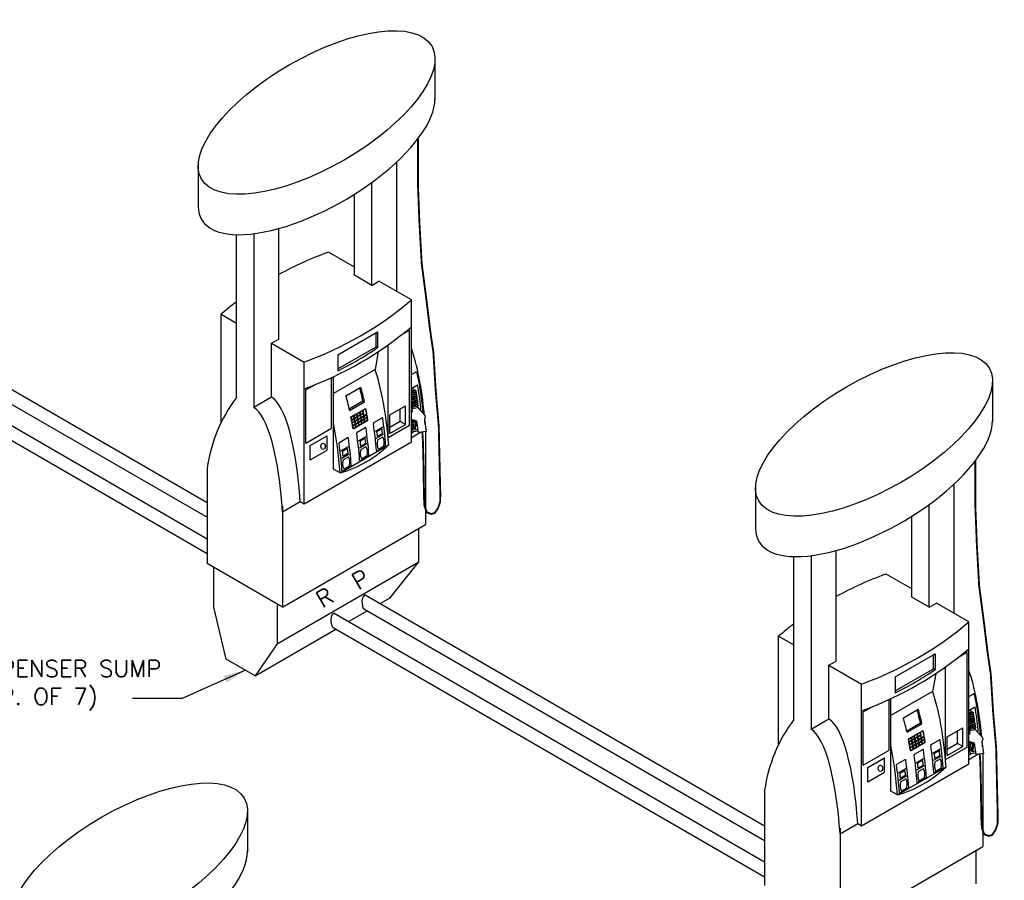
# Model space of a CAD drawing. Extents: x -15981 to -11679, y 2285 to 5601.
# Tile 103 of 103: x -12296 to -11766, y 3522 to 3985. Entities that reach past the tile are written whole.
import ezdxf

# ---------------------------------------------------------------- set-up
doc = ezdxf.new("R2010")
doc.units = 0
doc.header["$MEASUREMENT"] = 0
doc.header["$PDSIZE"] = 1
for name, color, linetype in [('DISPENSER', 3, 'CONTINUOUS'), ('PIPING-PRODUCT-PREMIUM', 5, 'CONTINUOUS'), ('PIPING-PRODUCT-REGULAR', 4, 'CONTINUOUS'), ('TEXT', 3, 'CONTINUOUS')]:
    doc.layers.add(name, color=color, linetype=linetype)
doc.styles.add('SIMPLEX', font='simplex')
doc.dimstyles.new('DIM96', dxfattribs={"dimscale": 96, "dimtxt": 0.125, "dimasz": 0.125, "dimexe": 0.0625, "dimexo": 0.0625, "dimgap": 0.0625, "dimtad": 1, "dimdec": 4, "dimzin": 3, "dimdsep": 46, "dimlunit": 4, "dimtxsty": 'SIMPLEX', "dimcen": 0, "dimdle": 0.0625, "dimclrd": 3, "dimclre": 3, "dimclrt": 3, "dimadec": 0, "dimazin": 0, "dimtfac": 1, "dimtdec": 4, "dimtmove": 2, "dimatfit": 3, "dimfxl": 1, "dimfrac": 2, "dimtolj": 1, "dimtzin": 0, "dimarcsym": 0})

msp = doc.modelspace()

# ---------------------------------------------------------------- linework, layer by layer
at = {"layer": 'DISPENSER'}
for p, q in [((-12072.91, 3964.06), (-12072.91, 3941.97)), ((-12200.34, 3906.33), (-12200.34, 3884.6)), ((-12093.51, 3838.77), (-12093.51, 3908.37)), ((-12106.92, 3842.04), (-12106.92, 3897.37)), ((-12116.26, 3847.43), (-12116.26, 3891.05)), ((-12179.74, 3781.73), (-12179.74, 3869.31)), ((-12170.4, 3869.83), (-12170.4, 3776.33)), ((-12157, 3813.12), (-12157, 3872.6)), ((-12116.26, 3851.9), (-12130.12, 3859.91)), ((-12106.92, 3842.04), (-12116.26, 3847.43)), ((-12106.92, 3842.04), (-12103.04, 3844.27)), ((-12085.55, 3834.18), (-12103.04, 3844.27)), ((-12085.55, 3757.91), (-12085.55, 3834.18)), ((-12187.95, 3826.52), (-12179.74, 3821.78)), ((-12187.95, 3768.31), (-12187.95, 3826.52)), ((-12160.87, 3810.89), (-12157, 3813.12)), ((-12160.87, 3781.84), (-12160.87, 3810.89)), ((-12160.87, 3810.89), (-12143.38, 3800.79)), ((-12103.43, 3806.34), (-12105.15, 3796.81)), ((-12098.11, 3760.19), (-12098.11, 3809.98)), ((-12143.38, 3724.52), (-12143.38, 3800.79)), ((-12105.15, 3796.81), (-12127.54, 3783.88)), ((-12127.54, 3743.2), (-12127.54, 3792.86)), ((-11772.91, 3790.86), (-11772.91, 3768.76)), ((-12160.87, 3781.84), (-12170.4, 3776.33)), ((-12104.98, 3763.61), (-12100.92, 3765.95)), ((-12078.02, 3763.4), (-12078.02, 3713.31)), ((-12143.38, 3724.52), (-12085.55, 3757.91)), ((-12113.98, 3758.41), (-12109.92, 3760.75)), ((-12104.55, 3759.83), (-12100.5, 3762.16)), ((-12123.98, 3741.14), (-12097.82, 3756.24)), ((-12123.48, 3752.93), (-12119.42, 3755.27)), ((-12113.55, 3754.63), (-12109.5, 3756.97)), ((-12123.05, 3749.14), (-12119, 3751.48)), ((-12195.48, 3743.6), (-12195.48, 3692.34)), ((-12123.98, 3741.14), (-12127.54, 3743.2)), ((-11900.34, 3733.13), (-11900.34, 3711.4)), ((-11793.51, 3665.57), (-11793.51, 3735.17)), ((-12154.91, 3720.18), (-12145.38, 3725.68)), ((-12145.38, 3725.68), (-12143.38, 3724.52)), ((-12154.91, 3723.24), (-12154.91, 3668.92)), ((-11806.92, 3668.83), (-11806.92, 3724.17)), ((-11816.26, 3674.22), (-11816.26, 3717.85)), ((-12154.91, 3668.92), (-12078.02, 3713.31)), ((-11857, 3639.92), (-11857, 3699.39)), ((-11879.74, 3608.52), (-11879.74, 3696.1)), ((-11870.4, 3696.62), (-11870.4, 3603.13)), ((-12154.91, 3668.92), (-12195.48, 3692.34)), ((-11816.26, 3678.7), (-11830.12, 3686.7)), ((-11806.92, 3668.83), (-11816.26, 3674.22)), ((-11806.92, 3668.83), (-11803.04, 3671.07)), ((-11785.55, 3660.97), (-11803.04, 3671.07)), ((-11785.55, 3584.71), (-11785.55, 3660.97)), ((-11887.95, 3653.32), (-11879.74, 3648.58)), ((-11887.95, 3595.1), (-11887.95, 3653.32)), ((-11860.87, 3637.68), (-11857, 3639.92)), ((-11860.87, 3608.63), (-11860.87, 3637.68)), ((-11860.87, 3637.68), (-11843.38, 3627.58)), ((-11798.11, 3586.99), (-11798.11, 3636.78)), ((-11803.43, 3633.13), (-11805.15, 3623.6)), ((-11843.38, 3551.32), (-11843.38, 3627.58)), ((-11805.15, 3623.6), (-11827.54, 3610.68)), ((-11827.54, 3569.99), (-11827.54, 3619.66)), ((-11860.87, 3608.63), (-11870.4, 3603.13)), ((-11813.98, 3585.21), (-11809.92, 3587.55)), ((-11804.98, 3590.4), (-11800.92, 3592.75)), ((-11804.55, 3586.62), (-11800.5, 3588.96)), ((-11778.02, 3590.2), (-11778.02, 3540.1)), ((-11843.38, 3551.32), (-11785.55, 3584.71)), ((-11823.98, 3567.94), (-11797.82, 3583.04)), ((-11813.55, 3581.42), (-11809.5, 3583.76)), ((-11823.48, 3579.72), (-11819.42, 3582.06)), ((-11823.05, 3575.94), (-11819, 3578.28)), ((-11895.48, 3570.4), (-11895.48, 3519.14)), ((-11823.98, 3567.94), (-11827.54, 3569.99)), ((-12173.83, 3559.39), (-12173.83, 3537.3)), ((-11854.91, 3546.97), (-11845.38, 3552.47)), ((-11845.38, 3552.47), (-11843.38, 3551.32)), ((-11854.91, 3550.04), (-11854.91, 3495.71)), ((-11854.91, 3495.71), (-11778.02, 3540.1))]:
    msp.add_line(p, q, dxfattribs=at)
at = {"layer": 'DISPENSER', "color": 2}
for p, q in [((-12125.19, 3804.62), (-12103.74, 3817)), ((-12103.74, 3817), (-12103.74, 3808.5)), ((-12090.31, 3815.84), (-12086.55, 3818.01)), ((-12086.55, 3766.87), (-12086.55, 3818.01)), ((-12125.19, 3804.62), (-12125.19, 3796.01)), ((-12085.55, 3794.03), (-12083.22, 3795.37)), ((-12128.54, 3765.2), (-12128.54, 3792.4)), ((-12142.38, 3785.78), (-12137.62, 3788.53)), ((-12142.38, 3757.21), (-12142.38, 3785.78)), ((-12120.82, 3782.58), (-12112.82, 3787.19)), ((-12085.55, 3786.54), (-12082.23, 3788.46)), ((-12118.85, 3774.8), (-12110.85, 3779.42)), ((-12097.16, 3772.45), (-12088.83, 3777.26)), ((-12088.83, 3767.14), (-12088.83, 3777.26)), ((-12117, 3764.93), (-12109, 3769.55)), ((-12105.78, 3768.26), (-12101.39, 3770.79)), ((-12097.16, 3762.33), (-12097.16, 3772.45)), ((-12142.38, 3757.21), (-12128.54, 3765.2)), ((-12114.78, 3763.06), (-12110.39, 3765.6)), ((-12098.11, 3760.19), (-12086.55, 3766.87)), ((-12097.16, 3762.33), (-12088.83, 3767.14)), ((-12085.55, 3762.53), (-12084.39, 3763.2)), ((-12085.55, 3760.22), (-12080.74, 3763)), ((-12140.02, 3755.81), (-12130.9, 3761.07)), ((-12130.9, 3753.36), (-12130.9, 3761.07)), ((-12140.02, 3748.1), (-12140.02, 3755.81)), ((-12140.02, 3748.1), (-12130.9, 3753.36)), ((-12104.08, 3752.92), (-12099.69, 3755.45)), ((-12113.08, 3747.72), (-12108.69, 3750.25)), ((-12122.58, 3742.24), (-12118.19, 3744.77)), ((-12081.59, 3693.24), (-12081.59, 3711.25)), ((-12157.84, 3649.22), (-12081.59, 3693.24)), ((-12097.08, 3674), (-12081.59, 3693.24)), ((-12102.48, 3670.88), (-12097.08, 3674)), ((-11825.19, 3631.41), (-11803.74, 3643.79)), ((-11803.74, 3643.79), (-11803.74, 3635.3)), ((-11790.31, 3642.64), (-11786.55, 3644.81)), ((-11786.55, 3593.66), (-11786.55, 3644.81)), ((-11825.19, 3631.41), (-11825.19, 3622.81)), ((-11785.55, 3620.82), (-11783.22, 3622.17)), ((-11842.38, 3612.58), (-11837.62, 3615.32)), ((-11828.54, 3592), (-11828.54, 3619.2)), ((-11820.82, 3609.37), (-11812.82, 3613.99)), ((-11785.55, 3613.34), (-11782.23, 3615.25)), ((-11842.38, 3584.01), (-11842.38, 3612.58)), ((-11818.85, 3601.6), (-11810.85, 3606.22)), ((-11797.16, 3599.24), (-11788.83, 3604.05)), ((-11788.83, 3593.94), (-11788.83, 3604.05)), ((-11797.16, 3589.12), (-11797.16, 3599.24)), ((-11817, 3591.72), (-11809, 3596.34)), ((-11805.78, 3595.05), (-11801.39, 3597.59)), ((-11798.11, 3586.99), (-11786.55, 3593.66)), ((-11797.16, 3589.12), (-11788.83, 3593.94)), ((-11842.38, 3584.01), (-11828.54, 3592)), ((-11840.02, 3582.6), (-11830.9, 3587.87)), ((-11830.9, 3580.16), (-11830.9, 3587.87)), ((-11814.78, 3589.86), (-11810.39, 3592.39)), ((-11785.55, 3589.33), (-11784.39, 3590)), ((-11785.55, 3587.02), (-11780.74, 3589.8)), ((-11840.02, 3574.89), (-11840.02, 3582.6)), ((-11804.08, 3579.71), (-11799.69, 3582.25)), ((-11840.02, 3574.89), (-11830.9, 3580.16)), ((-11813.08, 3574.52), (-11808.69, 3577.05)), ((-11822.58, 3569.03), (-11818.19, 3571.56)), ((-11781.59, 3520.04), (-11781.59, 3538.04))]:
    msp.add_line(p, q, dxfattribs=at)
at = {"layer": 'DISPENSER', "color": 7}
for p, q in [((-12104.54, 3808.96), (-12104.54, 3816.54)), ((-12125.19, 3797.04), (-12104.54, 3808.96)), ((-12103.74, 3808.5), (-12104.54, 3808.96)), ((-12083.03, 3785.36), (-12085.55, 3784.99)), ((-12083.51, 3784.65), (-12085.55, 3784.35)), ((-12082.86, 3784.24), (-12085.55, 3783.84)), ((-12119.03, 3775.62), (-12111.64, 3779.88)), ((-12110.85, 3779.42), (-12111.64, 3779.88)), ((-12083.34, 3783.53), (-12085.55, 3783.2)), ((-12082.7, 3783.12), (-12085.55, 3782.7)), ((-12083.18, 3782.41), (-12085.55, 3782.06)), ((-12082.54, 3782), (-12085.55, 3781.56)), ((-12083.02, 3781.29), (-12085.55, 3780.92)), ((-12082.37, 3780.89), (-12085.55, 3780.42)), ((-12082.21, 3779.77), (-12085.55, 3779.28)), ((-12082.04, 3778.65), (-12085.55, 3778.13)), ((-12082.85, 3780.17), (-12085.49, 3779.79)), ((-12082.69, 3779.06), (-12085.32, 3778.67)), ((-12114.77, 3773.01), (-12113.4, 3773.8)), ((-12113.17, 3773.93), (-12111.8, 3774.72)), ((-12112.92, 3772.62), (-12111.55, 3773.41)), ((-12112.87, 3772.36), (-12111.5, 3773.15)), ((-12111.57, 3774.86), (-12110.2, 3775.65)), ((-12091.61, 3768.75), (-12091.61, 3775.65)), ((-12081.88, 3777.53), (-12085.55, 3776.99)), ((-12082.52, 3777.94), (-12085.16, 3777.55)), ((-12117.97, 3771.16), (-12116.6, 3771.95)), ((-12117.72, 3769.85), (-12116.35, 3770.64)), ((-12117.67, 3769.59), (-12114.7, 3771.31)), ((-12117.44, 3768.28), (-12116.07, 3769.07)), ((-12117.39, 3768.02), (-12116.02, 3768.81)), ((-12116.37, 3772.09), (-12115, 3772.88)), ((-12116.12, 3770.78), (-12114.75, 3771.57)), ((-12115.84, 3769.2), (-12114.47, 3769.99)), ((-12115.79, 3768.94), (-12114.42, 3769.73)), ((-12115.57, 3767.63), (-12114.2, 3768.42)), ((-12115.52, 3767.37), (-12114.15, 3768.16)), ((-12114.52, 3771.7), (-12113.15, 3772.49)), ((-12114.47, 3771.44), (-12113.1, 3772.23)), ((-12114.24, 3770.13), (-12112.87, 3770.92)), ((-12114.19, 3769.86), (-12112.82, 3770.66)), ((-12113.97, 3768.55), (-12112.6, 3769.34)), ((-12113.92, 3768.29), (-12112.55, 3769.08)), ((-12113.71, 3766.98), (-12112.34, 3767.77)), ((-12112.64, 3771.05), (-12111.27, 3771.84)), ((-12112.59, 3770.79), (-12111.22, 3771.58)), ((-12112.37, 3769.48), (-12111, 3770.27)), ((-12112.32, 3769.21), (-12110.95, 3770)), ((-12112.11, 3767.9), (-12110.74, 3768.69)), ((-12111.04, 3771.97), (-12109.67, 3772.77)), ((-12110.99, 3771.71), (-12109.62, 3772.5)), ((-12110.77, 3770.4), (-12109.4, 3771.19)), ((-12110.72, 3770.14), (-12109.35, 3770.93)), ((-12110.51, 3768.82), (-12109.14, 3769.61)), ((-12091.61, 3768.75), (-12097.16, 3765.54)), ((-12088.83, 3767.14), (-12091.61, 3768.75)), ((-12117.17, 3766.7), (-12115.8, 3767.5)), ((-12117.12, 3766.44), (-12115.75, 3767.23)), ((-12116.91, 3765.13), (-12115.54, 3765.92)), ((-12115.31, 3766.05), (-12113.94, 3766.84)), ((-11804.54, 3635.76), (-11804.54, 3643.34)), ((-11825.19, 3623.83), (-11804.54, 3635.76)), ((-11803.74, 3635.3), (-11804.54, 3635.76)), ((-11783.03, 3612.15), (-11785.55, 3611.78)), ((-11783.51, 3611.44), (-11785.55, 3611.14)), ((-11782.86, 3611.03), (-11785.55, 3610.64)), ((-11783.34, 3610.32), (-11785.55, 3610)), ((-11782.7, 3609.92), (-11785.55, 3609.5)), ((-11783.18, 3609.2), (-11785.55, 3608.86)), ((-11782.54, 3608.8), (-11785.55, 3608.35)), ((-11819.03, 3602.41), (-11811.64, 3606.68)), ((-11810.85, 3606.22), (-11811.64, 3606.68)), ((-11783.02, 3608.09), (-11785.55, 3607.71)), ((-11782.37, 3607.68), (-11785.55, 3607.21)), ((-11782.21, 3606.56), (-11785.55, 3606.07)), ((-11782.04, 3605.44), (-11785.55, 3604.93)), ((-11781.88, 3604.33), (-11785.55, 3603.79)), ((-11782.85, 3606.97), (-11785.49, 3606.58)), ((-11782.69, 3605.85), (-11785.32, 3605.46)), ((-11782.52, 3604.73), (-11785.16, 3604.35)), ((-11817.97, 3597.96), (-11816.6, 3598.75)), ((-11817.67, 3596.39), (-11814.7, 3598.1)), ((-11816.37, 3598.88), (-11815, 3599.67)), ((-11816.12, 3597.57), (-11814.75, 3598.36)), ((-11814.77, 3599.8), (-11813.4, 3600.6)), ((-11814.52, 3598.49), (-11813.15, 3599.29)), ((-11814.47, 3598.23), (-11813.1, 3599.02)), ((-11813.17, 3600.73), (-11811.8, 3601.52)), ((-11812.92, 3599.42), (-11811.55, 3600.21)), ((-11812.87, 3599.16), (-11811.5, 3599.95)), ((-11812.64, 3597.85), (-11811.27, 3598.64)), ((-11812.59, 3597.58), (-11811.22, 3598.37)), ((-11811.57, 3601.65), (-11810.2, 3602.44)), ((-11811.04, 3598.77), (-11809.67, 3599.56)), ((-11810.99, 3598.51), (-11809.62, 3599.3)), ((-11791.61, 3595.54), (-11791.61, 3602.45)), ((-11817.72, 3596.65), (-11816.35, 3597.44)), ((-11817.44, 3595.07), (-11816.07, 3595.87)), ((-11817.39, 3594.81), (-11816.02, 3595.6)), ((-11817.17, 3593.5), (-11815.8, 3594.29)), ((-11817.12, 3593.24), (-11815.75, 3594.03)), ((-11815.84, 3596), (-11814.47, 3596.79)), ((-11815.79, 3595.74), (-11814.42, 3596.53)), ((-11815.57, 3594.42), (-11814.2, 3595.21)), ((-11815.52, 3594.16), (-11814.15, 3594.95)), ((-11815.31, 3592.85), (-11813.94, 3593.64)), ((-11814.24, 3596.92), (-11812.87, 3597.71)), ((-11814.19, 3596.66), (-11812.82, 3597.45)), ((-11813.97, 3595.35), (-11812.6, 3596.14)), ((-11813.92, 3595.08), (-11812.55, 3595.87)), ((-11813.71, 3593.77), (-11812.34, 3594.56)), ((-11812.37, 3596.27), (-11811, 3597.06)), ((-11812.32, 3596.01), (-11810.95, 3596.8)), ((-11812.11, 3594.69), (-11810.74, 3595.48)), ((-11810.77, 3597.19), (-11809.4, 3597.99)), ((-11810.72, 3596.93), (-11809.35, 3597.72)), ((-11810.51, 3595.62), (-11809.14, 3596.41)), ((-11791.61, 3595.54), (-11797.16, 3592.34)), ((-11788.83, 3593.94), (-11791.61, 3595.54)), ((-11816.91, 3591.92), (-11815.54, 3592.71))]:
    msp.add_line(p, q, dxfattribs=at)
at = {"layer": 'DISPENSER', "color": 1}
for p, q in [((-12083.67, 3785.76), (-12085.55, 3785.49)), ((-12083.67, 3785.76), (-12085.55, 3785.49)), ((-12084.75, 3787.01), (-12084.55, 3785.63)), ((-12083.67, 3785.76), (-12083.03, 3785.36)), ((-12083.03, 3785.36), (-12083.51, 3784.65)), ((-12083.51, 3784.65), (-12082.86, 3784.24)), ((-12082.86, 3784.24), (-12083.34, 3783.53)), ((-12085.55, 3779.84), (-12085.49, 3779.79)), ((-12085.49, 3779.79), (-12085.55, 3779.71)), ((-12085.55, 3778.86), (-12085.32, 3778.67)), ((-12085.32, 3778.67), (-12085.55, 3778.41)), ((-12083.34, 3783.53), (-12082.7, 3783.12)), ((-12082.7, 3783.12), (-12083.18, 3782.41)), ((-12083.18, 3782.41), (-12082.54, 3782)), ((-12082.54, 3782), (-12083.02, 3781.29)), ((-12083.02, 3781.29), (-12082.37, 3780.89)), ((-12082.37, 3780.89), (-12082.85, 3780.17)), ((-12082.85, 3780.17), (-12082.21, 3779.77)), ((-12082.21, 3779.77), (-12082.69, 3779.06)), ((-12082.69, 3779.06), (-12082.04, 3778.65)), ((-12082.04, 3778.65), (-12082.52, 3777.94)), ((-12085.55, 3777.87), (-12085.16, 3777.55)), ((-12085.16, 3777.55), (-12085.55, 3777.1)), ((-12085.55, 3776.89), (-12084.99, 3776.43)), ((-12082.36, 3776.82), (-12084.99, 3776.43)), ((-12084.99, 3776.43), (-12084.91, 3775.87)), ((-12082.52, 3777.94), (-12081.88, 3777.53)), ((-12081.88, 3777.53), (-12082.36, 3776.82)), ((-12082.36, 3776.82), (-12082.28, 3776.26)), ((-11783.67, 3612.56), (-11785.55, 3612.28)), ((-11783.67, 3612.56), (-11785.55, 3612.28)), ((-11784.75, 3613.8), (-11784.55, 3612.43)), ((-11783.67, 3612.56), (-11783.03, 3612.15)), ((-11783.03, 3612.15), (-11783.51, 3611.44)), ((-11783.51, 3611.44), (-11782.86, 3611.03)), ((-11782.86, 3611.03), (-11783.34, 3610.32)), ((-11783.34, 3610.32), (-11782.7, 3609.92)), ((-11782.7, 3609.92), (-11783.18, 3609.2)), ((-11783.18, 3609.2), (-11782.54, 3608.8)), ((-11782.54, 3608.8), (-11783.02, 3608.09)), ((-11785.55, 3606.63), (-11785.49, 3606.58)), ((-11785.49, 3606.58), (-11785.55, 3606.51)), ((-11785.55, 3605.65), (-11785.32, 3605.46)), ((-11785.32, 3605.46), (-11785.55, 3605.2)), ((-11785.55, 3604.67), (-11785.16, 3604.35)), ((-11785.16, 3604.35), (-11785.55, 3603.9)), ((-11785.55, 3603.68), (-11784.99, 3603.23)), ((-11782.36, 3603.62), (-11784.99, 3603.23)), ((-11783.02, 3608.09), (-11782.37, 3607.68)), ((-11782.37, 3607.68), (-11782.85, 3606.97)), ((-11782.85, 3606.97), (-11782.21, 3606.56)), ((-11782.21, 3606.56), (-11782.69, 3605.85)), ((-11782.69, 3605.85), (-11782.04, 3605.44)), ((-11782.04, 3605.44), (-11782.52, 3604.73)), ((-11782.52, 3604.73), (-11781.88, 3604.33)), ((-11781.88, 3604.33), (-11782.36, 3603.62)), ((-11782.36, 3603.62), (-11782.28, 3603.06)), ((-11784.99, 3603.23), (-11784.91, 3602.67))]:
    msp.add_line(p, q, dxfattribs=at)
at = {"layer": 'DISPENSER', "const_width": 1}
for points in [[(-12082.04, 3920.89), (-12082.04, 3895.79), (-12081.29, 3876.21), (-12080.04, 3853.7), (-12077.53, 3834.54), (-12075.45, 3817.45), (-12073.78, 3806.2), (-12072.53, 3785.78), (-12070.86, 3766.2), (-12070.44, 3747.45), (-12070.03, 3729.95), (-12070.12, 3725.51), (-12071.2, 3722.26), (-12073.12, 3719.5), (-12074.85, 3719.05), (-12077.24, 3719.89), (-12078.55, 3723.32), (-12078.82, 3728.03), (-12078.86, 3733.75), (-12079.02, 3738.72), (-12079.02, 3744.73), (-12079.14, 3748.81), (-12079.26, 3753.02), (-12079.38, 3758.06), (-12079.69, 3763.15)], [(-11782.04, 3747.69), (-11782.04, 3722.59), (-11781.29, 3703), (-11780.04, 3680.5), (-11777.54, 3661.33), (-11775.45, 3644.25), (-11773.78, 3633), (-11772.53, 3612.58), (-11770.86, 3592.99), (-11770.44, 3574.24), (-11770.03, 3556.74), (-11770.12, 3552.3), (-11771.2, 3549.06), (-11773.12, 3546.29), (-11774.85, 3545.84), (-11777.24, 3546.68), (-11778.55, 3550.11), (-11778.82, 3554.82), (-11778.86, 3560.54), (-11779.02, 3565.52), (-11779.02, 3571.52), (-11779.14, 3575.61), (-11779.26, 3579.81), (-11779.38, 3584.86), (-11779.69, 3589.95)]]:
    msp.add_lwpolyline(points, dxfattribs=at)
at = {"layer": 'DISPENSER', "color": 2}
for points in [[(-12118.11, 3771.23), (-12110.11, 3775.84)], [(-12157.84, 3670.61), (-12157.84, 3649.22), (-12169.75, 3632.04), (-12185.23, 3640.98), (-12191.91, 3668.89), (-12191.91, 3690.28)], [(-12119.36, 3661.13), (-12109.36, 3666.91)], [(-12169.75, 3632.04), (-12126.24, 3657.16)], [(-11818.11, 3598.02), (-11810.11, 3602.64)]]:
    msp.add_lwpolyline(points, dxfattribs=at)
at = {"layer": 'DISPENSER', "color": 7}
for points in [[(-12114.52, 3771.7, 0.001852), (-12114.77, 3773.01)], [(-12113.15, 3772.49, 0.001855), (-12113.4, 3773.8)], [(-12112.92, 3772.62, 0.001852), (-12113.17, 3773.93)], [(-12111.55, 3773.41, 0.001855), (-12111.8, 3774.72)], [(-12111.04, 3771.97, 0.004071), (-12111.57, 3774.86, 0.004071)], [(-12111.27, 3771.84, 0.001853), (-12111.5, 3773.15)], [(-12109.67, 3772.77), (-12109.67, 3772.77, 0.004293), (-12110.2, 3775.65)], [(-12117.72, 3769.85, 0.001852), (-12117.97, 3771.16)], [(-12117.44, 3768.28, 0.00185), (-12117.67, 3769.59, 0.00185)], [(-12117.17, 3766.7, 0.001849), (-12117.39, 3768.02, 0.001849)], [(-12116.35, 3770.64, 0.001855), (-12116.6, 3771.95)], [(-12116.12, 3770.78, 0.001852), (-12116.37, 3772.09)], [(-12116.07, 3769.07, 0.001853), (-12116.3, 3770.38)], [(-12115.84, 3769.2, 0.00185), (-12116.07, 3770.51)], [(-12115.8, 3767.5, 0.001852), (-12116.02, 3768.81, 0.001852)], [(-12115.57, 3767.63, 0.001849), (-12115.79, 3768.94)], [(-12114.75, 3771.57, 0.001855), (-12115, 3772.88)], [(-12114.47, 3769.99, 0.001853), (-12114.7, 3771.31)], [(-12114.24, 3770.13, 0.00185), (-12114.47, 3771.44)], [(-12114.2, 3768.42, 0.001852), (-12114.42, 3769.73)], [(-12113.97, 3768.55, 0.001849), (-12114.19, 3769.86)], [(-12113.94, 3766.84, 0.001851), (-12114.15, 3768.16)], [(-12113.71, 3766.98, 0.001848), (-12113.92, 3768.29)], [(-12112.87, 3770.92, 0.001853), (-12113.1, 3772.23)], [(-12112.64, 3771.05, 0.00185), (-12112.87, 3772.36)], [(-12112.6, 3769.34, 0.001852), (-12112.82, 3770.66, 0.001852)], [(-12112.37, 3769.48, 0.001849), (-12112.59, 3770.79, 0.001849)], [(-12112.34, 3767.77, 0.001851), (-12112.55, 3769.08)], [(-12112.11, 3767.9, 0.001848), (-12112.32, 3769.21)], [(-12111, 3770.27, 0.001852), (-12111.22, 3771.58, 0.001852)], [(-12110.77, 3770.4, 0.001849), (-12110.99, 3771.71, 0.001849)], [(-12110.74, 3768.69, 0.001851), (-12110.95, 3770, 0.001851)], [(-12110.51, 3768.82, 0.001848), (-12110.72, 3770.14, 0.001848)], [(-12109.4, 3771.19), (-12109.4, 3771.19, 0.001822), (-12109.62, 3772.5)], [(-12109.14, 3769.61), (-12109.14, 3769.61, 0.001749), (-12109.35, 3770.93)], [(-12116.91, 3765.13, 0.001848), (-12117.12, 3766.44)], [(-12115.54, 3765.92, 0.001851), (-12115.75, 3767.23)], [(-12115.31, 3766.05, 0.001848), (-12115.52, 3767.37)], [(-11816.35, 3597.44, 0.001855), (-11816.6, 3598.75)], [(-11816.12, 3597.57, 0.001852), (-11816.37, 3598.88)], [(-11814.75, 3598.36, 0.001855), (-11815, 3599.67)], [(-11814.52, 3598.49, 0.001852), (-11814.77, 3599.8)], [(-11814.47, 3596.79, 0.001853), (-11814.7, 3598.1)], [(-11814.24, 3596.92, 0.00185), (-11814.47, 3598.23)], [(-11813.15, 3599.29, 0.001855), (-11813.4, 3600.6)], [(-11812.92, 3599.42, 0.001852), (-11813.17, 3600.73)], [(-11812.87, 3597.71, 0.001853), (-11813.1, 3599.02)], [(-11812.64, 3597.85, 0.00185), (-11812.87, 3599.16)], [(-11811.55, 3600.21, 0.001855), (-11811.8, 3601.52)], [(-11811.04, 3598.77, 0.004071), (-11811.57, 3601.65, 0.004071)], [(-11811.27, 3598.64, 0.001853), (-11811.5, 3599.95)], [(-11811, 3597.06, 0.001852), (-11811.22, 3598.37, 0.001852)], [(-11810.77, 3597.19, 0.001849), (-11810.99, 3598.51, 0.001849)], [(-11809.67, 3599.56), (-11809.67, 3599.56, 0.004293), (-11810.2, 3602.44)], [(-11809.4, 3597.99), (-11809.4, 3597.99, 0.001822), (-11809.62, 3599.3)], [(-11817.72, 3596.65, 0.001852), (-11817.97, 3597.96)], [(-11817.44, 3595.07, 0.00185), (-11817.67, 3596.39, 0.00185)], [(-11817.17, 3593.5, 0.001849), (-11817.39, 3594.81, 0.001849)], [(-11816.91, 3591.92, 0.001848), (-11817.12, 3593.24)], [(-11816.07, 3595.87, 0.001853), (-11816.3, 3597.18)], [(-11815.84, 3596, 0.00185), (-11816.07, 3597.31)], [(-11815.8, 3594.29, 0.001852), (-11816.02, 3595.6, 0.001852)], [(-11815.57, 3594.42, 0.001849), (-11815.79, 3595.74)], [(-11815.54, 3592.71, 0.001851), (-11815.75, 3594.03)], [(-11815.31, 3592.85, 0.001848), (-11815.52, 3594.16)], [(-11814.2, 3595.21, 0.001852), (-11814.42, 3596.53)], [(-11813.97, 3595.35, 0.001849), (-11814.19, 3596.66)], [(-11813.94, 3593.64, 0.001851), (-11814.15, 3594.95)], [(-11813.71, 3593.77, 0.001848), (-11813.92, 3595.08)], [(-11812.6, 3596.14, 0.001852), (-11812.82, 3597.45, 0.001852)], [(-11812.37, 3596.27, 0.001849), (-11812.59, 3597.58, 0.001849)], [(-11812.34, 3594.56, 0.001851), (-11812.55, 3595.87)], [(-11812.11, 3594.69, 0.001848), (-11812.32, 3596.01)], [(-11810.74, 3595.48, 0.001851), (-11810.95, 3596.8, 0.001851)], [(-11810.51, 3595.62, 0.001848), (-11810.72, 3596.93, 0.001848)], [(-11809.14, 3596.41), (-11809.14, 3596.41, 0.001749), (-11809.35, 3597.72)]]:
    msp.add_lwpolyline(points, format="xyb", dxfattribs=at)
at = {"layer": 'DISPENSER'}
for points in [[(-12085.55, 3773.48), (-12084.92, 3774.27), (-12085.15, 3775.84), (-12082.15, 3776.28), (-12078.3, 3772.05), (-12078.13, 3770.87), (-12078.6, 3769.86), (-12077.66, 3763.45), (-12081.72, 3762.86), (-12082.62, 3768.98), (-12085.55, 3769.79)], [(-12081.83, 3763.58), (-12084.65, 3763.16), (-12085.55, 3769.31)], [(-11785.55, 3600.27), (-11784.92, 3601.06), (-11785.15, 3602.63), (-11782.15, 3603.08), (-11778.3, 3598.85), (-11778.13, 3597.67), (-11778.6, 3596.65), (-11777.66, 3590.25), (-11781.72, 3589.65), (-11782.62, 3595.77), (-11785.55, 3596.58)], [(-11781.83, 3590.37), (-11784.65, 3589.96), (-11785.55, 3596.1)]]:
    msp.add_lwpolyline(points, dxfattribs=at)
for points in [[(-12081.99, 3764.66), (-12083.17, 3764.28, -0.46232), (-12084.14, 3764.89), (-12084.83, 3769.59)], [(-12084.75, 3769.07), (-12083.72, 3768.42, -0.226401), (-12083.57, 3767.79), (-12084.1, 3764.74)], [(-12084.48, 3769.49), (-12083.39, 3768.8, -0.243692), (-12083.08, 3767.7), (-12083.67, 3764.3)], [(-11781.99, 3591.45), (-11783.17, 3591.08, -0.46232), (-11784.14, 3591.68), (-11784.83, 3596.39)], [(-11784.75, 3595.87), (-11783.72, 3595.21, -0.226401), (-11783.57, 3594.59), (-11784.1, 3591.53)], [(-11784.48, 3596.29), (-11783.39, 3595.6, -0.243692), (-11783.08, 3594.49), (-11783.67, 3591.09)]]:
    msp.add_lwpolyline(points, format="xyb", dxfattribs=at)
at = {"layer": 'DISPENSER', "color": 1}
for points in [[(-12104.24, 3762.98, -0.001985), (-12104.04, 3761.13), (-12104.04, 3761.13, 0.543613), (-12103.67, 3760.94), (-12101.44, 3762.23, 0.297132), (-12101.19, 3762.72), (-12101.19, 3762.72, 0.002001), (-12101.4, 3764.56, 0.539267), (-12101.77, 3764.75), (-12103.99, 3763.47, 0.297833)], [(-12113.24, 3757.79, -0.001985), (-12113.04, 3755.94), (-12113.04, 3755.94, 0.543613), (-12112.67, 3755.75), (-12110.44, 3757.03, 0.297132), (-12110.19, 3757.52), (-12110.19, 3757.52, 0.002001), (-12110.4, 3759.37, 0.539267), (-12110.77, 3759.56), (-12112.99, 3758.28, 0.297833)], [(-12122.74, 3752.3, -0.001985), (-12122.54, 3750.45), (-12122.54, 3750.45, 0.543613), (-12122.17, 3750.26), (-12119.94, 3751.55, 0.297132), (-12119.69, 3752.03), (-12119.69, 3752.03, 0.002001), (-12119.9, 3753.88, 0.539267), (-12120.27, 3754.07), (-12122.49, 3752.79, 0.297833)], [(-11804.24, 3589.78, -0.001985), (-11804.04, 3587.93), (-11804.04, 3587.93, 0.543613), (-11803.67, 3587.74), (-11801.44, 3589.02, 0.297132), (-11801.19, 3589.51), (-11801.19, 3589.51, 0.002001), (-11801.4, 3591.36, 0.539267), (-11801.77, 3591.55), (-11803.99, 3590.27, 0.297833)], [(-11813.24, 3584.58, -0.001985), (-11813.04, 3582.73), (-11813.04, 3582.73, 0.543613), (-11812.67, 3582.54), (-11810.44, 3583.83, 0.297132), (-11810.19, 3584.31), (-11810.19, 3584.31, 0.002001), (-11810.4, 3586.16, 0.539267), (-11810.77, 3586.35), (-11812.99, 3585.07, 0.297833)], [(-11822.74, 3579.1, -0.001985), (-11822.54, 3577.25), (-11822.54, 3577.25, 0.543613), (-11822.17, 3577.06), (-11819.94, 3578.34, 0.297132), (-11819.69, 3578.83), (-11819.69, 3578.83, 0.002001), (-11819.9, 3580.68, 0.539267), (-11820.27, 3580.87), (-11822.49, 3579.59, 0.297833)]]:
    msp.add_lwpolyline(points, format="xyb", close=True, dxfattribs=at)
at = {"layer": 'DISPENSER', "color": 2}
for points in [[(-12124.52, 3757.08, -0.305739), (-12124.28, 3757.58), (-12119.89, 3760.11, -0.531751), (-12119.52, 3759.93)], [(-12103.52, 3754.11, 0.441442), (-12103.17, 3754), (-12100.69, 3755.44, 0.191447), (-12100.46, 3755.73, 0.189181), (-12100.84, 3760.23, 0.433762), (-12101.19, 3760.34), (-12103.64, 3758.92, 0.195171), (-12103.87, 3758.62, 0.178806), (-12103.52, 3754.11)], [(-12112.52, 3748.92, 0.441442), (-12112.17, 3748.81), (-12109.69, 3750.24, 0.191447), (-12109.46, 3750.53, 0.189181), (-12109.84, 3755.03, 0.433762), (-12110.19, 3755.14), (-12112.64, 3753.72, 0.195171), (-12112.87, 3753.42, 0.178806), (-12112.52, 3748.92)], [(-12122.02, 3743.43, 0.441442), (-12121.67, 3743.32), (-12119.19, 3744.75, 0.191447), (-12118.96, 3745.04, 0.189181), (-12119.34, 3749.55, 0.433762), (-12119.69, 3749.65), (-12122.14, 3748.24, 0.195171), (-12122.37, 3747.94, 0.178806), (-12122.02, 3743.43)], [(-11824.52, 3583.87, -0.305739), (-11824.28, 3584.37), (-11819.89, 3586.91, -0.531751), (-11819.52, 3586.72)], [(-11803.52, 3580.91, 0.441442), (-11803.17, 3580.8), (-11800.69, 3582.23, 0.191447), (-11800.46, 3582.52, 0.189181), (-11800.84, 3587.02, 0.433762), (-11801.19, 3587.13), (-11803.64, 3585.71, 0.195171), (-11803.87, 3585.42, 0.178806), (-11803.52, 3580.91)], [(-11812.52, 3575.71, 0.441442), (-11812.17, 3575.6), (-11809.69, 3577.03, 0.191447), (-11809.46, 3577.32, 0.189181), (-11809.84, 3581.83, 0.433762), (-11810.19, 3581.93), (-11812.64, 3580.52, 0.195171), (-11812.87, 3580.22, 0.178806), (-11812.52, 3575.71)], [(-11822.02, 3570.23, 0.441442), (-11821.67, 3570.12), (-11819.19, 3571.55, 0.191447), (-11818.96, 3571.84, 0.189181), (-11819.34, 3576.34, 0.433762), (-11819.69, 3576.45), (-11822.14, 3575.03, 0.195171), (-11822.37, 3574.73, 0.178806), (-11822.02, 3570.23)]]:
    msp.add_lwpolyline(points, format="xyb", dxfattribs=at)
at = {"layer": 'DISPENSER'}
for centre, radius, start, end in [((-12067.14, 3684.05), 186.8, 109.7038, 118.7516), ((-12067.14, 3684.05), 186.8, 127.0696, 130.2962), ((-12206.36, 3976.65), 186.8, 289.7038, 310.2962), ((-12206.36, 3962.22), 186.8, 289.7038, 310.2962), ((-12113.98, 3732.26), 82.29, 143.0509, 172.0774), ((-12140.74, 3800.37), 61.55, 285.799, 314.201), ((-11767.14, 3510.84), 186.8, 109.7038, 118.7516), ((-11767.14, 3510.84), 186.8, 127.0696, 130.2962), ((-11906.36, 3803.44), 186.8, 289.7038, 310.2962), ((-11906.36, 3789.01), 186.8, 289.7038, 310.2962), ((-11813.98, 3559.05), 82.29, 143.0509, 172.0774), ((-11840.74, 3627.16), 61.55, 285.799, 314.201)]:
    msp.add_arc(centre, radius, start, end, dxfattribs=at)
at = {"layer": 'DISPENSER', "color": 2}
for centre, radius, start, end in [((-12208.27, 3963.32), 186.8, 296.4081, 304.0252), ((-12082.97, 3794.94), 0.5, 12.0587, 120), ((-12082.52, 3776.08), 2, 324.0662, 6.3253), ((-12105.53, 3767.83), 0.5, 120, 188.0017), ((-12101.27, 3770.57), 0.25, 7.9925, 120), ((-12114.53, 3762.63), 0.5, 120, 188.0017), ((-12110.27, 3765.38), 0.25, 7.9925, 120), ((-12104.2, 3753.14), 0.25, 184.3797, 300), ((-12099.94, 3755.88), 0.5, 300, 4.3611), ((-12113.2, 3747.94), 0.25, 184.3797, 300), ((-12108.94, 3750.69), 0.5, 300, 4.3611), ((-12122.7, 3742.46), 0.25, 184.3797, 300), ((-12118.44, 3745.2), 0.5, 300, 4.3611), ((-11908.27, 3790.12), 186.8, 296.4081, 304.0252), ((-11782.97, 3621.74), 0.5, 12.0587, 120), ((-11782.52, 3602.88), 2, 324.0662, 6.3253), ((-11805.53, 3594.62), 0.5, 120, 188.0017), ((-11801.27, 3597.37), 0.25, 7.9925, 120), ((-11814.53, 3589.42), 0.5, 120, 188.0017), ((-11810.27, 3592.17), 0.25, 7.9925, 120), ((-11799.94, 3582.68), 0.5, 300, 4.3611), ((-11808.94, 3577.48), 0.5, 300, 4.3611), ((-11804.2, 3579.93), 0.25, 184.3797, 300), ((-11818.44, 3572), 0.5, 300, 4.3611), ((-11813.2, 3574.73), 0.25, 184.3797, 300), ((-11822.7, 3569.25), 0.25, 184.3797, 300)]:
    msp.add_arc(centre, radius, start, end, dxfattribs=at)
at = {"layer": 'DISPENSER'}
for centre in [(-12136.63, 3935.02), (-11836.63, 3761.81), (-12237.54, 3530.35)]:
    msp.add_ellipse(centre, major_axis=(-61.98, -35.78), ratio=0.413103, dxfattribs=at)
for centre, major_axis, ratio, start_param, end_param in [((-12136.63, 3913.29), (-61.98, -35.78), 0.413103, 6.043584, 9.196117), ((-12093.56, 3756.18), (-2.11, 65.07), 0.244624, 4.956517, 5.628974), ((-12113.16, 3744.86), (-2.11, 65.07), 0.244624, 4.880239, 5.628974), ((-12160.92, 3717.29), (-2.11, 65.07), 0.244624, 4.833761, 6.148341), ((-12170.45, 3711.79), (-2.11, 65.07), 0.244624, 4.833761, 6.148341), ((-12139.32, 3729.76), (-2.11, 65.07), 0.244624, 4.880239, 5.328056), ((-12093.56, 3756.18), (-2.11, 65.07), 0.244624, 4.871248, 4.921949), ((-12093.56, 3756.18), (-2.11, 65.07), 0.244624, 4.871248, 4.921949), ((-11836.63, 3740.08), (-61.98, -35.78), 0.413103, 6.043584, 9.196117), ((-11793.56, 3582.97), (-2.11, 65.07), 0.244624, 4.956517, 5.628974), ((-11813.16, 3571.66), (-2.11, 65.07), 0.244624, 4.880239, 5.628974), ((-11860.92, 3544.08), (-2.11, 65.07), 0.244624, 4.833761, 6.148341), ((-11870.45, 3538.58), (-2.11, 65.07), 0.244624, 4.833761, 6.148341), ((-11839.32, 3556.56), (-2.11, 65.07), 0.244624, 4.880239, 5.328056), ((-11793.56, 3582.97), (-2.11, 65.07), 0.244624, 4.871248, 4.921949), ((-11793.56, 3582.97), (-2.11, 65.07), 0.244624, 4.871248, 4.921949), ((-12237.54, 3508.61), (-61.98, -35.78), 0.413103, 6.043584, 9.196117)]:
    msp.add_ellipse(centre, major_axis=major_axis, ratio=ratio, start_param=start_param, end_param=end_param, dxfattribs=at)
at = {"layer": 'DISPENSER', "color": 7}
for centre in [(-12123.04, 3740.08), (-11823.04, 3566.88)]:
    msp.add_ellipse(centre, major_axis=(-2.11, 65.07), ratio=0.244624, start_param=5.362633, end_param=5.506849, dxfattribs=at)
at = {"layer": 'DISPENSER', "color": 2}
for centre, start_param, end_param in [((-12122.24, 3739.62), 5.362633, 5.524395), ((-12130.24, 3735), 5.362633, 5.524395), ((-12122.24, 3739.62), 5.182346, 5.294844), ((-12130.24, 3735), 5.182346, 5.294844), ((-12119.74, 3741.07), 4.890753, 5.127124), ((-12114.74, 3743.95), 4.889465, 5.126567), ((-12128.74, 3735.87), 4.890753, 5.127124), ((-12123.74, 3738.76), 4.889465, 5.126567), ((-12138.24, 3730.38), 4.890753, 5.127124), ((-12133.24, 3733.27), 4.889465, 5.126567), ((-11822.24, 3566.42), 5.362633, 5.524395), ((-11830.24, 3561.8), 5.362633, 5.524395), ((-11822.24, 3566.42), 5.182346, 5.294844), ((-11830.24, 3561.8), 5.182346, 5.294844), ((-11819.74, 3567.86), 4.890753, 5.127124), ((-11814.74, 3570.75), 4.889465, 5.126567), ((-11828.74, 3562.66), 4.890753, 5.127124), ((-11823.74, 3565.55), 4.889465, 5.126567), ((-11838.24, 3557.18), 4.890753, 5.127124), ((-11833.24, 3560.07), 4.889465, 5.126567)]:
    msp.add_ellipse(centre, major_axis=(-2.11, 65.07), ratio=0.244624, start_param=start_param, end_param=end_param, dxfattribs=at)
at = {"layer": 'DISPENSER', "color": 1}
for centre in [(-12133.14, 3755.47), (-11833.14, 3582.27)]:
    msp.add_ellipse(centre, major_axis=(0, 1.67), ratio=0.698745, dxfattribs=at)
at = {"layer": 'DISPENSER', "color": 2}
for points in [[(-12079.19, 3773.02), (-12079.2, 3773.14), (-12079.21, 3773.25), (-12079.79, 3779.15), (-12080.54, 3784.72), (-12081.78, 3791.64), (-12082.12, 3793.37), (-12082.48, 3795.05)], [(-11779.19, 3599.82), (-11779.2, 3599.93), (-11779.21, 3600.05), (-11779.79, 3605.95), (-11780.54, 3611.52), (-11781.78, 3618.43), (-11782.12, 3620.17), (-11782.48, 3621.84)]]:
    msp.add_open_spline(points, degree=3, knots=[4.9670864, 4.9670864, 4.9670864, 4.9670864, 4.9724958, 4.9724958, 5.2499643, 5.2499643, 5.346627, 5.346627, 5.346627, 5.346627], dxfattribs=at)
for points in [[(-12080.53, 3776.3), (-12081, 3780.53), (-12081.57, 3784.61), (-12082.23, 3788.46)], [(-11780.53, 3603.1), (-11781, 3607.33), (-11781.57, 3611.41), (-11782.23, 3615.25)]]:
    msp.add_open_spline(points, degree=3, dxfattribs=at)
at = {"layer": 'DISPENSER'}
for p in [(-12112.2, 3767.7), (-12110.6, 3768.62), (-12115.4, 3765.85), (-12113.8, 3766.78), (-11813.8, 3593.57), (-11812.2, 3594.49), (-11810.6, 3595.42), (-11815.4, 3592.65)]:
    msp.add_point(p, dxfattribs=at)
at = {"layer": 'PIPING-PRODUCT-PREMIUM'}
for p, q in [((-12463.61, 3860.52), (-12195.48, 3705.72, 0)), ((-12464.05, 3852.83), (-12195.48, 3697.77, 0)), ((-12110.45, 3675.49), (-11895.48, 3551.37)), ((-12110.9, 3667.8), (-11895.48, 3543.43))]:
    msp.add_line(p, q, dxfattribs=at)
msp.add_ellipse((-12110.45, 3671.58), major_axis=(0, 3.91), ratio=0.45242, start_param=0, end_param=2.887656, dxfattribs=at)
at = {"layer": 'PIPING-PRODUCT-REGULAR'}
for p, q in [((-12446.73, 3870.26), (-12195.48, 3725.21, 0)), ((-12447.18, 3862.58), (-12195.48, 3717.26, 0)), ((-12127.16, 3665.64), (-11895.48, 3531.88)), ((-12127.6, 3657.95), (-11895.48, 3523.94))]:
    msp.add_line(p, q, dxfattribs=at)
msp.add_ellipse((-12127.16, 3661.73), major_axis=(0, 3.91), ratio=0.45242, start_param=0, end_param=2.887656, dxfattribs=at)

# ---------------------------------------------------------------- texts
at = {"layer": 'DISPENSER', "style": 'SIMPLEX'}
for s, p in [('P', (-12114.09, 3677.89)), ('R', (-12133.42, 3668.19))]:
    msp.add_text(s, height=9, rotation=30.8698, dxfattribs=at).set_placement(p)
at = {"layer": 'TEXT', "insert": (-12325.78, 3640.38), "char_height": 9, "width": 119.1701, "attachment_point": 1, "style": 'SIMPLEX'}
msp.add_mtext('\\pt153;DISPENSER SUMP (TYP. OF 7)', dxfattribs=at)

# ---------------------------------------------------------------- leaders
at = {"layer": 'TEXT'}
msp.add_leader([(-12174.87, 3635), (-12209.02, 3619.87), (-12235.67, 3619.87)], dimstyle='DIM96', override={"dimgap": 0.0625, "dimtad": 0}, dxfattribs=at)

doc.saveas('drawing.dxf')
